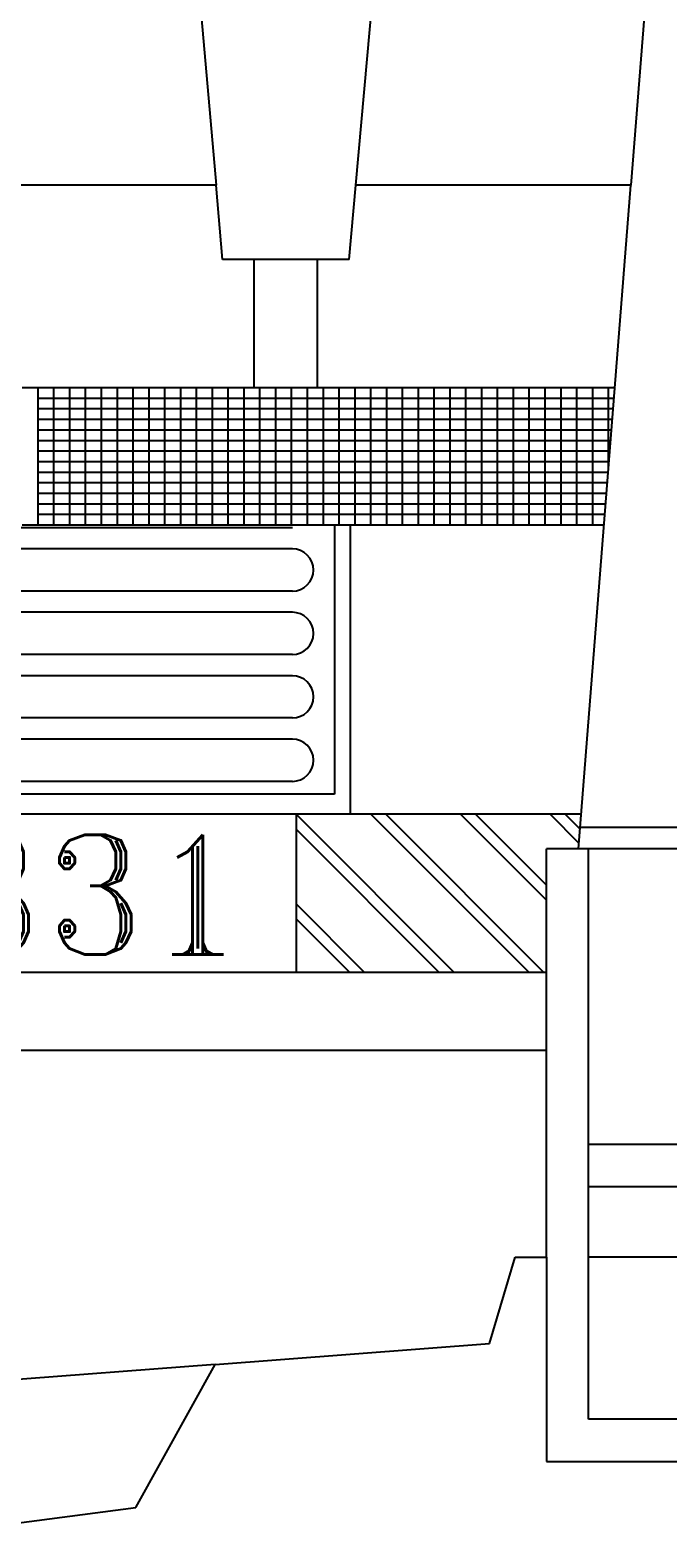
# Model space of a CAD drawing. Extents: x 10.8 to 27.5, y -31.3 to -23.6.
# Tile 5 of 8: x 22.3 to 22.9, y -27.2 to -25.8. Entities that reach past the tile are written whole.
import ezdxf

# ---------------------------------------------------------------- set-up
doc = ezdxf.new("R2010")
doc.units = 0
doc.header["$MEASUREMENT"] = 0
doc.layers.get('0').update_dxf_attribs({"linetype": 'CONTINUOUS'})
doc.styles.add('ROMANT', font='romant')

msp = doc.modelspace()

# ---------------------------------------------------------------- linework, layer by layer
for p, q in [((22.8826, -25.5008), (22.8487, -25.9296)), ((22.4364, -25.7062), (22.456, -25.9296)), ((22.5884, -25.9296), (22.6084, -25.7062)), ((22.456, -25.9296), (22.2555, -25.9296)), ((22.4622, -25.9999), (22.456, -25.9296)), ((22.5822, -25.9999), (22.5884, -25.9296)), ((22.8487, -25.9296), (22.5884, -25.9296)), ((22.7992, -26.5574), (22.8487, -25.9296)), ((22.5822, -25.9999), (22.4622, -25.9999)), ((22.4922, -26.1213), (22.4922, -25.9999)), ((22.5522, -26.1213), (22.5522, -25.9999)), ((22.8336, -26.1213), (22.2726, -26.1213)), ((22.2876, -26.2513), (22.2876, -26.1213)), ((22.3026, -26.2513), (22.3026, -26.1213)), ((22.3176, -26.2513), (22.3176, -26.1213)), ((22.3326, -26.2513), (22.3326, -26.1213)), ((22.3476, -26.2513), (22.3476, -26.1213)), ((22.3626, -26.2513), (22.3626, -26.1213)), ((22.3776, -26.2513), (22.3776, -26.1213)), ((22.3926, -26.2513), (22.3926, -26.1213)), ((22.4076, -26.2513), (22.4076, -26.1213)), ((22.4226, -26.2513), (22.4226, -26.1213)), ((22.4376, -26.2513), (22.4376, -26.1213)), ((22.4526, -26.2513), (22.4526, -26.1213)), ((22.4676, -26.2513), (22.4676, -26.1213)), ((22.4826, -26.2513), (22.4826, -26.1213)), ((22.4976, -26.2513), (22.4976, -26.1213)), ((22.5126, -26.2513), (22.5126, -26.1213)), ((22.5276, -26.2513), (22.5276, -26.1213)), ((22.5426, -26.2513), (22.5426, -26.1213)), ((22.5576, -26.2513), (22.5576, -26.1213)), ((22.5726, -26.2513), (22.5726, -26.1213)), ((22.5876, -26.2513), (22.5876, -26.1213)), ((22.6026, -26.2513), (22.6026, -26.1213)), ((22.6176, -26.2513), (22.6176, -26.1213)), ((22.6326, -26.2513), (22.6326, -26.1213)), ((22.6476, -26.2513), (22.6476, -26.1213)), ((22.6626, -26.2513), (22.6626, -26.1213)), ((22.6776, -26.2513), (22.6776, -26.1213)), ((22.6926, -26.2513), (22.6926, -26.1213)), ((22.7076, -26.2513), (22.7076, -26.1213)), ((22.7226, -26.2513), (22.7226, -26.1213)), ((22.7376, -26.2513), (22.7376, -26.1213)), ((22.7526, -26.2513), (22.7526, -26.1213)), ((22.7676, -26.2513), (22.7676, -26.1213)), ((22.7826, -26.2513), (22.7826, -26.1213)), ((22.7976, -26.2513), (22.7976, -26.1213)), ((22.8126, -26.2513), (22.8126, -26.1213)), ((22.8276, -26.1979), (22.8276, -26.1213)), ((22.8328, -26.1313), (22.2876, -26.1313)), ((22.832, -26.1413), (22.2876, -26.1413)), ((22.8312, -26.1513), (22.2876, -26.1513)), ((22.8304, -26.1613), (22.2876, -26.1613)), ((22.8297, -26.1713), (22.2876, -26.1713)), ((22.8289, -26.1813), (22.2876, -26.1813)), ((22.8281, -26.1913), (22.2876, -26.1913)), ((22.8273, -26.2013), (22.2876, -26.2013)), ((22.8265, -26.2113), (22.2876, -26.2113)), ((22.8257, -26.2213), (22.2876, -26.2213)), ((22.8249, -26.2313), (22.2876, -26.2313)), ((22.5283, -26.2537), (22.2273, -26.2537)), ((22.8233, -26.2513), (22.2726, -26.2513)), ((22.8241, -26.2413), (22.2876, -26.2413)), ((22.5683, -26.2513), (22.5683, -26.5059)), ((22.5829, -26.2513), (22.5829, -26.5247)), ((22.5283, -26.2737), (22.2362, -26.2737)), ((22.5283, -26.3137), (22.1112, -26.3137)), ((22.5283, -26.3337), (22.1112, -26.3337)), ((22.5283, -26.3737), (22.1112, -26.3737)), ((22.5283, -26.3937), (22.1112, -26.3937)), ((22.5283, -26.4337), (22.1112, -26.4337)), ((22.5283, -26.4537), (22.1112, -26.4537)), ((22.5283, -26.4937), (22.1112, -26.4937)), ((22.5683, -26.5059), (22.0752, -26.5059)), ((22.8018, -26.5247), (21.8906, -26.5247)), ((22.5318, -26.5247), (22.5318, -26.6745)), ((22.5319, -26.5247), (22.6816, -26.6745)), ((22.6026, -26.5247), (22.7523, -26.6745)), ((22.6167, -26.5247), (22.7664, -26.6745)), ((22.6874, -26.5247), (22.7687, -26.606)), ((22.7016, -26.5247), (22.7687, -26.5919)), ((22.7723, -26.5247), (22.7996, -26.5521)), ((22.7864, -26.5247), (22.8007, -26.539)), ((22.5318, -26.5388), (22.6674, -26.6745)), ((23.2225, -26.5374), (22.8008, -26.5374)), ((23.2225, -26.5574), (22.7687, -26.5574)), ((22.7687, -26.944), (22.7687, -26.5574)), ((22.8087, -27.0974), (22.8087, -26.5574)), ((22.5318, -26.6096), (22.5967, -26.6745)), ((22.5318, -26.6237), (22.5826, -26.6745)), ((22.7687, -26.6745), (22.0921, -26.6745)), ((22.1497, -26.748), (22.7687, -26.748)), ((23.2287, -26.8374), (22.8087, -26.8374)), ((23.2287, -26.8774), (22.8087, -26.8774)), ((22.7148, -27.0256), (22.7393, -26.944)), ((22.7393, -26.944), (22.7687, -26.944)), ((22.7687, -26.944), (22.7687, -27.1374)), ((22.9515, -26.944), (22.8087, -26.944)), ((22.4553, -27.0455), (22.7148, -27.0256)), ((22.4553, -27.0455), (22.2121, -27.0641)), ((22.3802, -27.1808), (22.4553, -27.0455)), ((23.2287, -27.0974), (22.8087, -27.0974)), ((22.7687, -27.1374), (23.2687, -27.1374)), ((22.16, -27.2096), (22.3802, -27.1808))]:
    msp.add_line(p, q)
for centre in [(22.5283, -26.2937), (22.5283, -26.3537), (22.5283, -26.4137), (22.5283, -26.4737)]:
    msp.add_arc(centre, 0.02, 270, 90)

# ---------------------------------------------------------------- texts
at = {"color": 7, "style": 'ROMANT'}
for s in [' 20.154.133-S', 'JUAN VTE BUENROSTRO']:
    msp.add_text(s, height=0.0000034, dxfattribs=at).set_placement((22.3776, -26.1413))
at = {"style": 'ROMANT'}
msp.add_text('331', height=0.11321, dxfattribs=at).set_placement((22.1961, -26.6574))

doc.saveas('drawing.dxf')
